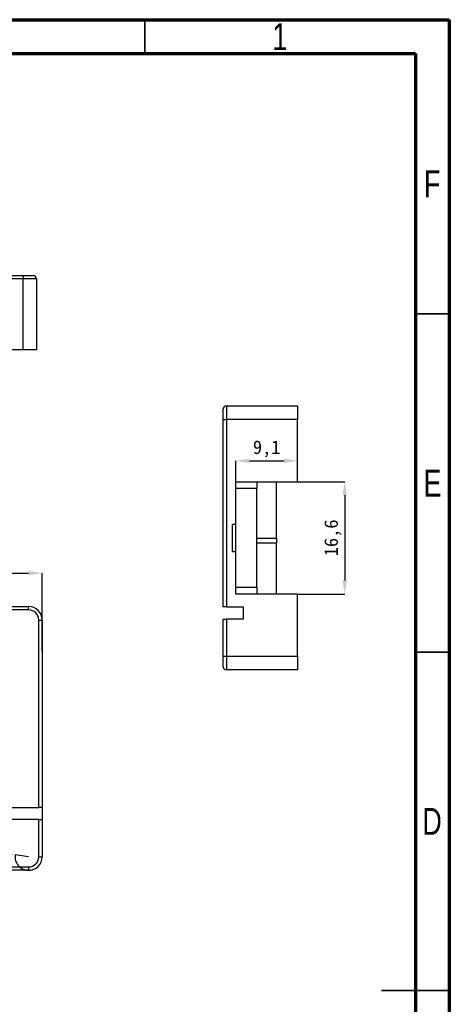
# Model space of a CAD drawing. Header units: millimetres. Extents: x 1585 to 1775, y 2202 to 2489.
# Tile 4 of 4: x 1712 to 1775, y 2344 to 2489. Entities that reach past the tile are written whole.
import ezdxf

# ---------------------------------------------------------------- set-up
doc = ezdxf.new("R2010")
doc.units = ezdxf.units.MM
doc.styles.add('SLDTEXTSTYLE1', font='TXT', dxfattribs={"width": 0.75})
doc.styles.add('黑体高度2mm', font='simhei.ttf', dxfattribs={"height": 2})
doc.dimstyles.new('红色高度2mm', dxfattribs={"dimtxt": 2, "dimasz": 2, "dimexe": 0, "dimexo": 0, "dimtad": 1, "dimdec": 1, "dimtxsty": '黑体高度2mm', "dimcen": 2.5, "dimclrd": 256, "dimclre": 256, "dimclrt": 256, "dimadec": 0, "dimazin": 0, "dimtfac": 1, "dimtdec": 1, "dimtmove": 0, "dimatfit": 3, "dimfxl": 1, "dimarcsym": 0})

# ---------------------------------------------------------------- blocks, each defined once
blk = doc.blocks.new('*D15')
at = {"lineweight": -2, "transparency": 16777216}
for p, q in [((1640.91, 2395.83), (1640.91, 2407.38)), ((1642.91, 2407.38), (1713.31, 2407.38)), ((1715.31, 2395.83), (1715.31, 2407.38))]:
    blk.add_line(p, q, dxfattribs=at)
at = {"transparency": 16777216}
for points in [[(1642.91, 2407.71), (1642.91, 2407.05), (1640.91, 2407.38)], [(1713.31, 2407.71), (1713.31, 2407.05), (1715.31, 2407.38)]]:
    blk.add_solid(points, dxfattribs=at)
at = {"layer": 'Defpoints', "color": 0, "transparency": 16777216}
for p in [(1715.31, 2407.38), (1640.91, 2395.83), (1715.31, 2395.83)]:
    blk.add_point(p, dxfattribs=at)
at = {"transparency": 16777216, "insert": (1678.11, 2409.13), "char_height": 2, "attachment_point": 5, "style": '黑体高度2mm'}
blk.add_mtext('74,4', dxfattribs=at)
blk = doc.blocks.new('*D24')
at = {"lineweight": -2, "transparency": 16777216}
for p, q in [((1702.43, 2366.93), (1709.34, 2365.98)), ((1713.31, 2365.43), (1711.33, 2365.7))]:
    blk.add_line(p, q, dxfattribs=at)
blk.add_arc((1713.31, 2365.43), 2, 172.1447, 270, dxfattribs=at)
at = {"transparency": 16777216}
blk.add_solid([(1709.39, 2366.31), (1709.3, 2365.65), (1711.33, 2365.7)], dxfattribs=at)
at = {"layer": 'Defpoints', "color": 0, "transparency": 16777216}
for p in [(1711.33, 2365.7), (1713.31, 2365.43)]:
    blk.add_point(p, dxfattribs=at)
at = {"transparency": 16777216, "insert": (1704.55, 2368.28), "char_height": 2, "attachment_point": 5, "rotation": 352.1447, "style": '黑体高度2mm'}
blk.add_mtext('R2', dxfattribs=at)
blk = doc.blocks.new('*D37')
at = {"lineweight": -2, "transparency": 16777216}
for p, q in [((1753.05, 2420.88), (1760.03, 2420.88)), ((1760.03, 2418.88), (1760.03, 2406.28)), ((1753.05, 2404.28), (1760.03, 2404.28))]:
    blk.add_line(p, q, dxfattribs=at)
at = {"transparency": 16777216}
for points in [[(1759.7, 2418.88), (1760.37, 2418.88), (1760.03, 2420.88)], [(1759.7, 2406.28), (1760.37, 2406.28), (1760.03, 2404.28)]]:
    blk.add_solid(points, dxfattribs=at)
at = {"layer": 'Defpoints', "color": 0, "transparency": 16777216}
for p in [(1753.05, 2420.88), (1753.05, 2404.28), (1760.03, 2404.28)]:
    blk.add_point(p, dxfattribs=at)
at = {"transparency": 16777216, "insert": (1758.28, 2412.58), "char_height": 2, "attachment_point": 5, "rotation": 90, "style": '黑体高度2mm'}
blk.add_mtext('16,6', dxfattribs=at)
blk = doc.blocks.new('*D38')
at = {"lineweight": -2, "transparency": 16777216}
for p, q in [((1743.95, 2420.88), (1743.95, 2423.97)), ((1745.95, 2423.97), (1751.05, 2423.97)), ((1753.05, 2420.88), (1753.05, 2423.97))]:
    blk.add_line(p, q, dxfattribs=at)
at = {"transparency": 16777216}
for points in [[(1745.95, 2424.3), (1745.95, 2423.64), (1743.95, 2423.97)], [(1751.05, 2424.3), (1751.05, 2423.64), (1753.05, 2423.97)]]:
    blk.add_solid(points, dxfattribs=at)
at = {"layer": 'Defpoints', "color": 0, "transparency": 16777216}
for p in [(1753.05, 2423.97), (1743.95, 2420.88), (1753.05, 2420.88)]:
    blk.add_point(p, dxfattribs=at)
at = {"transparency": 16777216, "insert": (1748.5, 2425.72), "char_height": 2, "attachment_point": 5, "style": '黑体高度2mm'}
blk.add_mtext('9,1', dxfattribs=at)

msp = doc.modelspace()

# ---------------------------------------------------------------- linework, layer by layer
at = {"color": 0, "linetype": 'Continuous', "lineweight": 70}
for p, q in [((1585.4933, 2489.1828), (1775.4933, 2489.1828)), ((1775.4933, 2489.1828), (1775.4933, 2202.1828)), ((1590.4933, 2484.1828), (1770.4933, 2484.1828)), ((1770.4933, 2484.1828), (1770.4933, 2207.1828))]:
    msp.add_line(p, q, dxfattribs=at)
at = {"color": 0, "linetype": 'Continuous', "lineweight": 35}
for p, q in [((1730.4933, 2484.1828), (1730.4933, 2489.1828)), ((1770.4933, 2445.6828), (1775.4933, 2445.6828)), ((1770.4933, 2395.6828), (1775.4933, 2395.6828)), ((1775.4933, 2345.6828), (1765.4933, 2345.6828)), ((1770.4933, 2345.6828), (1775.4933, 2345.6828))]:
    msp.add_line(p, q, dxfattribs=at)
at = {"color": 0, "linetype": 'Continuous', "lineweight": 25}
for p, q in [((1642.0836, 2451.3748), (1712.4836, 2451.3748)), ((1712.4836, 2451.3748), (1712.4836, 2450.8748)), ((1712.4836, 2451.3748), (1713.9836, 2451.3748)), ((1712.4836, 2450.8748), (1642.0836, 2450.8748)), ((1712.4836, 2440.3748), (1712.4836, 2450.8748)), ((1714.4836, 2450.8748), (1712.4836, 2450.8748)), ((1714.4836, 2450.8748), (1714.4836, 2440.3748)), ((1712.4836, 2440.3748), (1707.0336, 2440.3748)), ((1714.4836, 2440.3748), (1712.4836, 2440.3748)), ((1742.0463, 2430.0786), (1742.0463, 2431.5786)), ((1742.5463, 2432.0786), (1742.5463, 2430.0786)), ((1742.5463, 2432.0786), (1753.0463, 2432.0786)), ((1753.0463, 2432.0786), (1753.0463, 2430.0786)), ((1742.0463, 2402.3786), (1742.0463, 2430.0786)), ((1742.0463, 2430.0786), (1742.5463, 2430.0786)), ((1742.5463, 2430.0786), (1742.5463, 2402.3786)), ((1753.0463, 2430.0786), (1742.5463, 2430.0786)), ((1753.0463, 2420.8786), (1753.0463, 2430.0786)), ((1743.9463, 2420.8786), (1753.0463, 2420.8786)), ((1743.9463, 2414.5786), (1743.9463, 2420.8786)), ((1747.0463, 2420.8786), (1747.0463, 2419.8786)), ((1749.9463, 2412.5221), (1749.9463, 2420.8786)), ((1747.0463, 2419.8786), (1743.9463, 2419.8786)), ((1747.0463, 2405.2786), (1747.0463, 2419.8786)), ((1743.9463, 2414.5786), (1743.4463, 2414.5786)), ((1743.4463, 2410.5786), (1743.4463, 2414.5786)), ((1743.9463, 2410.5786), (1743.9463, 2414.5786)), ((1747.0463, 2412.5221), (1749.9463, 2412.5221)), ((1749.9463, 2412.5221), (1749.9463, 2411.815)), ((1743.4463, 2410.5786), (1743.9463, 2410.5786)), ((1743.9463, 2404.2786), (1743.9463, 2410.5786)), ((1749.9463, 2411.815), (1747.0463, 2411.815)), ((1749.9463, 2404.2786), (1749.9463, 2411.815)), ((1743.9463, 2405.2786), (1747.0463, 2405.2786)), ((1747.0463, 2405.2786), (1747.0463, 2404.2786)), ((1753.0463, 2404.2786), (1743.9463, 2404.2786)), ((1753.0463, 2395.0786), (1753.0463, 2404.2786)), ((1642.9064, 2402.4305), (1713.3064, 2402.4305)), ((1713.3064, 2401.9305), (1642.9064, 2401.9305)), ((1713.3064, 2401.9305), (1713.3064, 2402.4305)), ((1742.5463, 2402.3786), (1742.0463, 2402.3786)), ((1742.5463, 2402.3786), (1745.0463, 2402.3786)), ((1745.0463, 2402.3786), (1745.0463, 2400.5786)), ((1714.8064, 2372.7305), (1714.8064, 2400.4305)), ((1714.8064, 2400.4305), (1715.3064, 2400.4305)), ((1715.3064, 2400.4305), (1715.3064, 2372.7305)), ((1742.0463, 2395.0786), (1742.0463, 2400.5786)), ((1742.0463, 2400.5786), (1742.5463, 2400.5786)), ((1742.5463, 2400.5786), (1742.5463, 2395.0786)), ((1745.0463, 2400.5786), (1742.5463, 2400.5786)), ((1742.0463, 2395.0786), (1742.5463, 2395.0786)), ((1742.0463, 2393.5786), (1742.0463, 2395.0786)), ((1742.5463, 2395.0786), (1753.0463, 2395.0786)), ((1742.5463, 2395.0786), (1742.5463, 2393.0786)), ((1753.0463, 2395.0786), (1753.0463, 2393.0786)), ((1753.0463, 2393.0786), (1742.5463, 2393.0786)), ((1641.4064, 2372.7305), (1714.8064, 2372.7305)), ((1715.3064, 2372.7305), (1714.8064, 2372.7305)), ((1715.3064, 2372.7305), (1715.3064, 2370.9305)), ((1714.8064, 2370.9305), (1641.4064, 2370.9305)), ((1714.8064, 2365.4305), (1714.8064, 2370.9305)), ((1714.8064, 2370.9305), (1715.3064, 2370.9305)), ((1715.3064, 2370.9305), (1715.3064, 2365.4305)), ((1714.8064, 2365.4305), (1715.3064, 2365.4305)), ((1642.9064, 2363.9305), (1713.3064, 2363.9305)), ((1713.3064, 2363.9305), (1713.3064, 2363.4305)), ((1713.3064, 2363.4305), (1642.9064, 2363.4305))]:
    msp.add_line(p, q, dxfattribs=at)
for centre, radius, start, end in [((1713.9836, 2450.8748), 0.5, 0, 90), ((1742.5463, 2431.5786), 0.5, 90, 180), ((1713.3064, 2400.4305), 2, 0, 90), ((1713.3064, 2400.4305), 1.5, 0, 90), ((1742.5463, 2393.5786), 0.5, 180, 270), ((1713.3064, 2365.4305), 1.5, 270, 0), ((1713.3064, 2365.4305), 2, 270, 0)]:
    msp.add_arc(centre, radius, start, end, dxfattribs=at)

# ---------------------------------------------------------------- texts
at = {"color": 0, "linetype": 'Continuous', "lineweight": 0, "char_height": 3.9687, "attachment_point": 2, "style": 'SLDTEXTSTYLE1'}
for s, insert in [('1', (1750.4534, 2488.6532)), ('F', (1772.9511, 2466.9032)), ('E', (1773.0011, 2422.6532)), ('D', (1772.946, 2372.6532))]:
    msp.add_mtext(s, dxfattribs=dict(at, insert=insert))

# ---------------------------------------------------------------- dimensions: what is measured, and where the dimension line sits
at = {"color": 0}
for base, p1, p2, picture, middle in [((1753.0463, 2423.9702), (1743.9463, 2420.8786), (1753.0463, 2420.8786), '*D38', (1748.4963, 2425.7188)), ((1715.3064, 2407.3798), (1640.9064, 2395.8305), (1715.3064, 2395.8305), '*D15', (1678.1064, 2409.1284))]:
    dim = msp.add_linear_dim(base=base, p1=p1, p2=p2, dimstyle='红色高度2mm', dxfattribs=at)
    dim.commit()
    dim.dimension.update_dxf_attribs({"geometry": picture, "text_midpoint": middle})
dim = msp.add_linear_dim(base=(1760.0326, 2404.2786), p1=(1753.0463, 2420.8786), p2=(1753.0463, 2404.2786), angle=90, dimstyle='红色高度2mm', dxfattribs=at)
dim.commit()
dim.dimension.update_dxf_attribs({"geometry": '*D37', "text_midpoint": (1758.284, 2412.5786)})
dim = msp.add_radius_dim(center=(1713.3064, 2365.4305), mpoint=(1711.3252, 2365.7038), dimstyle='红色高度2mm', dxfattribs=at)
dim.commit()
dim.dimension.update_dxf_attribs({"geometry": '*D24', "text_midpoint": (1704.3278, 2366.6692), "dimtype": 164})

doc.saveas('drawing.dxf')
